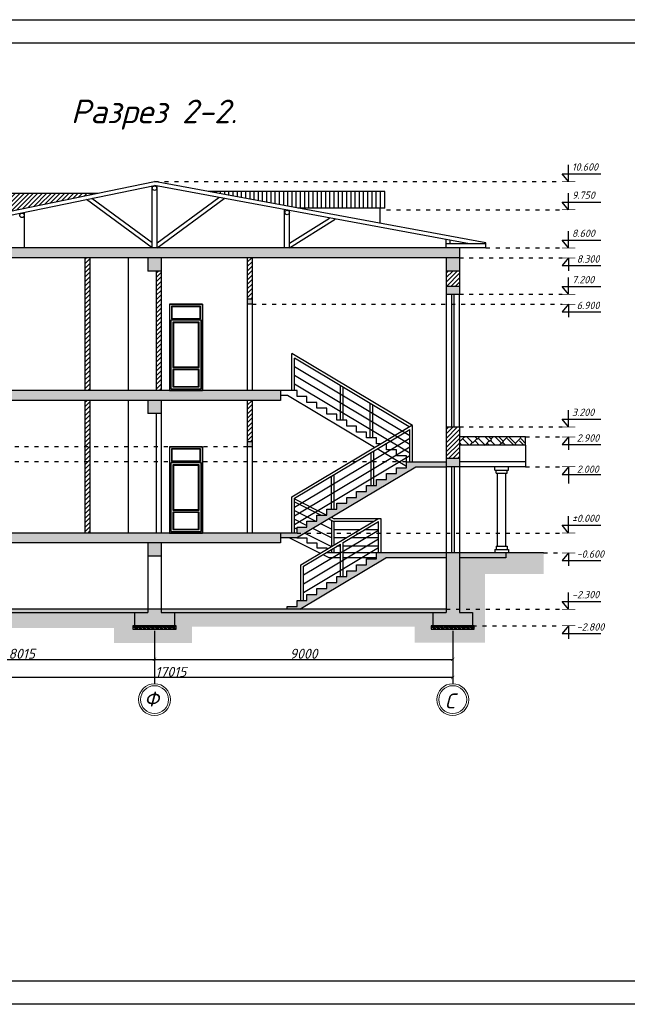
# Model space of a CAD drawing. Header units: millimetres. Extents: x 1112040 to 6903494, y -332921 to -150905.
# Tile 97 of 150: x 1775726 to 1794063, y -241938 to -212238. Entities that reach past the tile are written whole.
import ezdxf

# ---------------------------------------------------------------- set-up
doc = ezdxf.new("R2010")
doc.units = ezdxf.units.MM
doc.linetypes.add('ACAD_ISO03W100', pattern=[30, 12, -18])
doc.layers.add('os', color=253, linetype='Continuous')
doc.styles.get("Standard").update_dxf_attribs({"font": 'isocpeui.ttf'})
doc.styles.add('style1', font='isocpeui.ttf', dxfattribs={"height": 80})
doc.styles.add('Tahoma', font='tahoma.ttf')
doc.styles.add('ГОСТ 300', font='isocpeui.ttf', dxfattribs={"height": 250})
doc.dimstyles.get("Standard").update_dxf_attribs({"dimtxt": 300, "dimasz": 100, "dimexe": 50, "dimexo": 50, "dimgap": 20, "dimtad": 1, "dimdec": 0, "dimzin": 0, "dimdsep": 46, "dimtxsty": 'Standard', "dimblk": 'ARCHTICK', "dimcen": 20, "dimclrd": 1, "dimclre": 1, "dimclrt": 256, "dimadec": 0, "dimazin": 0, "dimtfac": 1, "dimtdec": 0, "dimtofl": 0, "dimtmove": 0, "dimatfit": 3, "dimldrblk": 'ARCHTICK', "dimfxl": 1, "dimtolj": 1, "dimtzin": 0, "dimarcsym": 0})

# ---------------------------------------------------------------- blocks, each defined once
blk = doc.blocks.new('_ArchTick')
at = {"color": 0, "linetype": 'ByBlock', "const_width": 0.15}
blk.add_lwpolyline([(-0.5, -0.5), (0.5, 0.5)], dxfattribs=at)
blk = doc.blocks.new('*D2086')
at = {"color": 1, "lineweight": -2, "transparency": 16777216}
for p, q in [((1779795, -231250), (1779795, -231583)), ((1771780, -231785), (1771780, -231483)), ((1771780, -231533), (1779795, -231533))]:
    blk.add_line(p, q, dxfattribs=at)
at = {"color": 1, "lineweight": -2, "transparency": 16777216, "xscale": 100, "yscale": 100, "zscale": 100, "rotation": 180}
blk.add_blockref('_ArchTick', (1771780, -231533), dxfattribs=at)
at = {"color": 1, "lineweight": -2, "transparency": 16777216, "xscale": 100, "yscale": 100, "zscale": 100}
blk.add_blockref('_ArchTick', (1779795, -231533), dxfattribs=at)
at = {"transparency": 16777216, "insert": (1775788, -231363), "char_height": 300, "attachment_point": 5}
blk.add_mtext('\\A1;8015', dxfattribs=at)
blk = doc.blocks.new('*D2087')
at = {"color": 1, "lineweight": -2, "transparency": 16777216}
for p, q in [((1779795, -231250), (1779795, -231583)), ((1788795, -231250), (1788795, -231583)), ((1779795, -231533), (1788795, -231533))]:
    blk.add_line(p, q, dxfattribs=at)
at = {"color": 1, "lineweight": -2, "transparency": 16777216, "xscale": 100, "yscale": 100, "zscale": 100, "rotation": 180}
blk.add_blockref('_ArchTick', (1779795, -231533), dxfattribs=at)
at = {"color": 1, "lineweight": -2, "transparency": 16777216, "xscale": 100, "yscale": 100, "zscale": 100}
blk.add_blockref('_ArchTick', (1788795, -231533), dxfattribs=at)
at = {"transparency": 16777216, "insert": (1784295, -231363), "char_height": 300, "attachment_point": 5}
blk.add_mtext('\\A1;9000', dxfattribs=at)
blk = doc.blocks.new('*D2088')
at = {"color": 1, "lineweight": -2, "transparency": 16777216}
for p, q in [((1771780, -231885), (1771780, -232131)), ((1788795, -232081), (1771780, -232081)), ((1788795, -232028), (1788795, -232131))]:
    blk.add_line(p, q, dxfattribs=at)
at = {"color": 1, "lineweight": -2, "transparency": 16777216, "xscale": 100, "yscale": 100, "zscale": 100, "rotation": 180}
blk.add_blockref('_ArchTick', (1771780, -232081), dxfattribs=at)
at = {"color": 1, "lineweight": -2, "transparency": 16777216, "xscale": 100, "yscale": 100, "zscale": 100}
blk.add_blockref('_ArchTick', (1788795, -232081), dxfattribs=at)
at = {"transparency": 16777216, "insert": (1780288, -231909), "char_height": 300, "attachment_point": 5}
blk.add_mtext('\\A1;17015', dxfattribs=at)
blk = doc.blocks.new('yhtnt')
at = {"ltscale": 100, "insert": (1805413, 98288), "char_height": 250, "width": 11326.72, "attachment_point": 1, "line_spacing_factor": 0.862598, "style": 'ГОСТ 300'}
blk.add_mtext("\\pi1966.0095;Toshkent viloyati, Qibray tumani, Ma'rifat MFY, \\P\\pi1357.77087;Qoramurt ko'chasida 50 o'rinli “Xospis” binosini qurish \\P\\pi2970.74435;(qo'shimcha ishlar va o'zgarishlar) ", dxfattribs=at)

msp = doc.modelspace()

# ---------------------------------------------------------------- hatches: boundary and pattern name
h = msp.add_hatch()
h.set_pattern_fill('ANSI31', color=1, scale=30, style=0)
h.set_pattern_definition([(45, (1713461.54, -185724.89), (-67.35192, 67.35192), [])])
h.paths.add_polyline_path([(1778089.3, -217471.3), (1772395.2, -217471.3), (1768395.2, -218971.3), (1770778, -218971.3)])
h = msp.add_hatch()
h.set_pattern_fill('ANSI31', color=1, scale=40, angle=45, style=0)
h.set_pattern_definition([(90, (1713461.54, -185724.89), (-127, 2e-14), [])])
h.paths.add_polyline_path([(1781416.8, -217421.3), (1784119.5, -217921.3), (1786745.2, -217921.3), (1786745.2, -217421.3)])
h = msp.add_hatch()
h.set_pattern_fill('AR-CONC', color=1, scale=2, style=0)
h.set_pattern_definition([(50, (1679670.83, -134295.87), (364.36934, -31.8782), [38.1, -419.1]), (355, (1679670.83, -134295.87), (-70.48565, 382.1133), [30.48, -335.28]), (100.451, (1679701.2, -134298.53), (293.885, 350.2334), [32.38, -356.18]), (46.1842, (1679670.83, -134194.27), (542.1581, -84.0847), [57.15, -628.65]), (96.6356, (1679716, -134201.3), (474.8085, 494.8511), [48.57, -534.27]), (351.184, (1679670.8, -134194.27), (474.8092, 494.8502), [45.72, -502.92]), (21, (1679721.63, -134219.67), (303.22976, -204.53104), [38.1, -419.1]), (326, (1679721.63, -134219.67), (123.6041, 368.3759), [30.48, -335.28]), (71.4514, (1679746.9, -134236.7), (426.833, 163.8457), [32.38, -356.18]), (37.5, (1679670.83, -134295.87), (6.17721, 169.11008), [0, -331.216, 0, -340.36, 0, -336.55]), (7.5, (1679670.83, -134295.87), (133.63933, 200.36115), [0, -194.056, 0, -323.596, 0, -128.27]), (327.5, (1679557.54, -134295.87), (271.18119, -11.45749), [0, -127, 0, -396.24, 0, -525.78]), (317.5, (1679506.74, -134295.87), (296.25836, 50.853), [0, -165.1, 0, -263.144, 0, -373.38])])
h.paths.add_polyline_path([(1771978, -228021.3), (1771578, -228021.3), (1771578, -230121.3), (1771178, -230121.3), (1771178, -230521.3), (1772378, -230521.3), (1772378, -230121.3), (1771978, -230121.3)])
h.paths.add_polyline_path([(1779595.2, -230121.3), (1779195.2, -230121.3), (1779195.2, -230521.3), (1780395.2, -230521.3), (1780395.2, -230121.3), (1779995.2, -230121.3), (1779995.2, -230021.3), (1779595.2, -230021.3)])
h.paths.add_polyline_path([(1789395.2, -230521.3), (1789395.2, -230121.3), (1788995.2, -230121.3), (1788995.2, -230021.3), (1788595.2, -230021.3), (1788595.2, -230121.3), (1788195.2, -230121.3), (1788195.2, -230521.3)])
h.paths.add_polyline_path([(1788595.2, -230021.3), (1788995.2, -230021.3), (1788995.2, -228321.3), (1788595.2, -228321.3)])
h.paths.add_polyline_path([(1786778, -228471.3), (1788595.2, -228471.3), (1788595.2, -228321.3), (1786495.2, -228321.3), (1786495.2, -228500.4), (1786195.2, -228500.4), (1786195.2, -228679.6), (1785895.2, -228679.6), (1785895.2, -228858.7), (1785595.2, -228858.7), (1785595.2, -229037.9), (1785295.2, -229037.9), (1785295.2, -229217), (1784995.2, -229217), (1784995.2, -229396.2), (1784695.2, -229396.2), (1784695.2, -229575.3), (1784395.2, -229575.3), (1784395.2, -229754.5), (1784095.2, -229754.5), (1784095.2, -229933.6), (1783795.2, -229933.6), (1783795.2, -230021.3), (1784182.5, -230021.3)])
h.paths.add_polyline_path([(1787395.2, -225571.5), (1787395.2, -225750.6), (1787095.2, -225750.6), (1787095.2, -225929.8), (1786795.2, -225929.8), (1786795.2, -226108.9), (1786495.2, -226108.9), (1786495.2, -226288.1), (1786195.2, -226288.1), (1786195.2, -226467.2), (1785895.2, -226467.2), (1785895.2, -226646.4), (1785595.2, -226646.4), (1785595.2, -226825.5), (1785295.2, -226825.5), (1785295.2, -227004.7), (1784995.2, -227004.7), (1784995.2, -227183.8), (1784695.2, -227183.8), (1784695.2, -227363), (1784395.2, -227363), (1784395.2, -227542.1), (1784095.2, -227542.1), (1784095.2, -227721.3), (1784329.3, -227721.3), (1787677.9, -225721.5), (1788595.2, -225721.5), (1788595.2, -225571.5)])
h.paths.add_polyline_path([(1783595.2, -227721.3), (1771578, -227721.3), (1771578, -228021.3), (1783595.2, -228021.3)])
h.paths.add_polyline_path([(1771578, -223721.3), (1783595.2, -223721.3), (1783595.2, -223421.3), (1771578, -223421.3)])
h.paths.add_polyline_path([(1771578, -219121.3), (1771578, -219421.3), (1788995.2, -219421.3), (1788995.2, -219121.3)])
h.paths.add_polyline_path([(1790395.2, -228321.3), (1788995.2, -228321.3), (1788995.2, -228471.3), (1790395.2, -228471.3)])
h.paths.add_polyline_path([(1784329.3, -227721.3), (1784095.2, -227721.3), (1783595.2, -227721.3), (1783595.2, -227871.3), (1784078.1, -227871.3)])
h.paths.add_polyline_path([(1779595.2, -230021.3), (1771978, -230021.3), (1771978, -230121.3), (1779595.2, -230121.3)])
h.paths.add_polyline_path([(1788595.2, -230021.3), (1779995.2, -230021.3), (1779995.2, -230121.3), (1788595.2, -230121.3)])
h = msp.add_hatch()
h.set_pattern_fill('ANSI31', color=1, scale=30, style=0)
h.set_pattern_definition([(45, (1679670.83, -134295.87), (-67.35192, 67.35192), [])])
h.paths.add_polyline_path([(1788995.2, -224521.5), (1788595.2, -224521.5), (1788595.2, -225471.3), (1788995.2, -225471.3)])
h.paths.add_polyline_path([(1788995.2, -219821.3), (1788595.2, -219821.3), (1788595.2, -220271.3), (1788995.2, -220271.3)])
h.paths.add_polyline_path([(1777845.2, -219421.3), (1777695.2, -219421.3), (1777695.2, -223421.3), (1777845.2, -223421.3)])
h.paths.add_polyline_path([(1779995.2, -219821.3), (1779845.2, -219821.3), (1779845.2, -223421.3), (1779995.2, -223421.3)])
h.paths.add_polyline_path([(1782745.2, -219421.3), (1782595.2, -219421.3), (1782595.2, -220671.3), (1782745.2, -220671.3)])
h.paths.add_polyline_path([(1782745.2, -223721.3), (1782595.2, -223721.3), (1782595.2, -224971.3), (1782745.2, -224971.3)])
h.paths.add_polyline_path([(1777845.2, -223721.3), (1777695.2, -223721.3), (1777695.2, -225121.3), (1777845.2, -225121.3)])
h.paths.add_polyline_path([(1777845.2, -225121.3), (1777695.2, -225121.3), (1777695.2, -225571.5), (1777845.2, -225571.5)])
h.paths.add_polyline_path([(1777845.2, -225571.5), (1777695.2, -225571.5), (1777695.2, -227721.3), (1777845.2, -227721.3)])
h.paths.add_polyline_path([(1771978, -225571.5), (1771578, -225571.5), (1771578, -227721.3), (1771978, -227721.3)])
h.paths.add_polyline_path([(1771978, -225121.3), (1771578, -225121.3), (1771578, -225571.5), (1771978, -225571.5)])
h.paths.add_polyline_path([(1771978, -224121.3), (1771578, -224121.3), (1771578, -225121.3), (1771978, -225121.3)])
h.paths.add_polyline_path([(1771978, -219821.3), (1771578, -219821.3), (1771578, -223421.3), (1771978, -223421.3)])
h = msp.add_hatch(color=256)
h.paths.add_polyline_path([(1788995.2, -219421.3), (1788595.2, -219421.3), (1788595.2, -219821.3), (1788995.2, -219821.3)])
h.paths.add_polyline_path([(1788995.2, -220271.3), (1788595.2, -220271.3), (1788595.2, -220521.3), (1788995.2, -220521.3)])
h.paths.add_polyline_path([(1782745.2, -220671.3), (1782595.2, -220671.3), (1782595.2, -220821.3), (1782745.2, -220821.3)])
h.paths.add_polyline_path([(1779995.2, -219421.3), (1779595.2, -219421.3), (1779595.2, -219821.3), (1779995.2, -219821.3)])
h.paths.add_polyline_path([(1771978, -219421.3), (1771578, -219421.3), (1771578, -219821.3), (1771978, -219821.3)])
h.paths.add_polyline_path([(1771978, -223721.3), (1771578, -223721.3), (1771578, -224121.3), (1771978, -224121.3)])
h.paths.add_polyline_path([(1779995.2, -223721.3), (1779595.2, -223721.3), (1779595.2, -224121.3), (1779995.2, -224121.3)])
h.paths.add_polyline_path([(1782745.2, -224971.3), (1782595.2, -224971.3), (1782595.2, -225121.3), (1782745.2, -225121.3)])
h.paths.add_polyline_path([(1788995.2, -225471.3), (1788595.2, -225471.3), (1788595.2, -225721.3), (1788995.2, -225721.3)])
h.paths.add_polyline_path([(1779995.2, -228021.3), (1779595.2, -228021.3), (1779595.2, -228421.3), (1779995.2, -228421.3)])
h = msp.add_hatch()
h.set_pattern_fill('AR-RSHKE', color=1, angle=45, style=0)
h.set_pattern_definition([(45, (1679670.83, -134295.87), (242.4669, 673.5192), [152.4, -127, 177.8, -76.2, 228.6, -101.6]), (45, (1679769.6, -134179.13), (242.4669, 673.5192), [127, -482.6, 101.6, -152.4]), (45, (1680007.6, -133986.05), (242.4669, 673.5192), [76.2, -787.4]), (135, (1679670.83, -134295.87), (-368.1905, 62.8618), [292.1, -927.1]), (135, (1679778.59, -134188.1), (-368.1905, 62.8618), [285.75, -933.45]), (135, (1679868.4, -134098.3), (-368.1905, 62.8618), [266.7, -952.5]), (135, (1680007.59, -133986.05), (-368.1905, 62.8618), [292.1, -927.1]), (135, (1680061.47, -133932.17), (-368.1905, 62.8618), [292.1, -927.1]), (135, (1680209.64, -133757.05), (-368.1905, 62.8618), [279.4, -939.8])])
h.paths.add_polyline_path([(1790995.2, -224821.3), (1788995.2, -224821.3), (1788995.2, -225071.3), (1790995.2, -225071.3)])
h = msp.add_hatch()
h.set_pattern_fill('EARTH', color=1, scale=40, angle=45, style=0)
h.set_pattern_definition([(45, (1713461.54, -185724.9), (3e-14, 359.21024), [254, -254]), (45, (1713394.2, -185657.54), (3e-14, 359.21024), [254, -254]), (45, (1713326.84, -185590.2), (3e-14, 359.21024), [254, -254]), (135, (1713326.84, -185545.29), (-359.21024, 3e-14), [254, -254]), (135, (1713394.2, -185477.94), (-359.21024, 3e-14), [254, -254]), (135, (1713461.54, -185410.58), (-359.21024, 3e-14), [254, -254])])
h.paths.add_polyline_path([(1791537.8, -228321.3), (1790395.2, -228321.3), (1790395.2, -228471.3), (1788995.2, -228471.3), (1788995.2, -230021.3), (1789769.8, -230021.3), (1789769.8, -228958.9), (1791537.8, -228958.9)])
h.paths.add_polyline_path([(1789769.8, -230021.3), (1788995.2, -230021.3), (1788995.2, -230121.3), (1789395.2, -230121.3), (1789395.2, -230521.3), (1789445.2, -230521.3), (1789769.8, -230521.3)], flags=17)
h.paths.add_polyline_path([(1789769.8, -230521.3), (1789445.2, -230521.3), (1789445.2, -230621.3), (1788145.2, -230621.3), (1788145.2, -230521.3), (1788195.2, -230521.3), (1788195.2, -230121.3), (1780395.2, -230121.3), (1780395.2, -230521.3), (1780445.2, -230521.3), (1780445.2, -230621.3), (1779145.2, -230621.3), (1779145.2, -230521.3), (1779195.2, -230521.3), (1779195.2, -230121.3), (1772378, -230121.3), (1772378, -230521.3), (1772428, -230521.3), (1772428, -230621.3), (1771128, -230621.3), (1771128, -230521.3), (1771178, -230521.3), (1771178, -230121.3), (1771578, -230121.3), (1771578, -228321.3), (1768344.4, -228321.3), (1768344.4, -228790.9), (1770673.7, -228790.9), (1770673.7, -230988.5), (1773036.7, -230988.5), (1773036.7, -230591), (1778573, -230591), (1778573, -231041.2), (1780925, -231041.2), (1780925, -230548.8), (1787643.1, -230548.8), (1787643.1, -231027.2), (1789769.8, -231027.2)])
h = msp.add_hatch()
h.set_pattern_fill('GRAVEL', color=1, scale=5, style=0)
h.set_pattern_definition([(228.0128, (1704552.982, -185597.892), (-1016.0008633, -1143.0014045), [17.08605, -1691.525]), (184.9697, (1704541.5516, -185610.5924), (1524.0024653, 126.99910377), [29.32025, -2902.7]), (132.5104, (1704512.3416, -185613.1324), (1269.9990759, -1397.0013646), [20.6741, -2046.735]), (267.2737, (1704462.8116, -185644.8824), (126.99944854, 2539.99918267), [26.70025, -2643.32]), (292.8337, (1704461.5416, -185671.5524), (-635.00180278, 1524.0008665), [26.1817, -2591.99]), (357.2737, (1704471.7016, -185695.6824), (-2539.99918267, 126.99944854), [26.70025, -2643.32]), (37.6942, (1704498.3716, -185696.9524), (-1651.00104306, -1269.99886785), [35.3097, -3495.655]), (72.2553, (1704526.3116, -185675.3624), (889.00177827, 2794.0008103), [33.336, -3300.265]), (121.4296, (1704536.4716, -185643.6124), (-1016.00026176, 1650.998058), [26.79065, -2652.275]), (175.2364, (1704522.502, -185620.752), (1396.9989027, -126.9988081), [30.58565, -1498.695]), (222.3974, (1704492.0216, -185618.2124), (-1524.00004586, -1396.99818253), [39.5539, -3915.84]), (138.8141, (1704588.542, -185646.152), (-888.9994337, 761.9988279), [13.50025, -1336.53]), (171.4692, (1704578.3816, -185637.2624), (1650.9974798, -254.00064), [25.6841, -2542.73]), (225, (1704552.98, -185633.45), (-2e-14, -126.99991), [17.96045, -161.6445]), (203.1986, (1704544.092, -185618.212), (635.0021413, 254.0011137), [9.67205, -957.53]), (291.8014, (1704535.202, -185622.022), (-127.000089, 381.0002454), [13.6783, -670.24]), (30.9638, (1704540.282, -185634.722), (380.999598, 254.000198), [22.216, -718.315]), (161.5651, (1704559.33, -185623.292), (254.000116, -126.999811), [16.06435, -385.545]), (16.3895, (1704461.5416, -185622.0224), (1270.0007007, 380.9992075), [22.5044, -2227.94]), (70.3462, (1704483.1316, -185615.672), (-507.9985844, -1396.9980244), [18.87995, -1869.11]), (293.1986, (1704559.332, -185597.892), (-254.0011137, 635.0021413), [19.344, -947.86]), (343.6105, (1704566.9516, -185615.6724), (-1270.0007007, 380.9992075), [22.5044, -2227.94]), (339.444, (1704461.542, -185700.762), (-635.0007882, 253.9996918), [21.70175, -1063.385]), (294.7751, (1704481.8616, -185708.382), (-634.9985202, 1396.9993513), [18.1836, -1800.18]), (66.8014, (1704560.602, -185724.892), (254.0011137, 635.0021413), [19.344, -947.86]), (17.354, (1704568.2216, -185707.1124), (-1651.0000891, -507.9992338), [21.28915, -2107.62]), (69.444, (1704498.372, -185724.892), (-253.9996918, -635.0007882), [10.8509, -1074.24]), (101.3099, (1704552.982, -185724.892), (-126.999373, 507.998373), [6.47575, -641.1]), (165.9638, (1704551.712, -185718.542), (381.000268, -126.99978), [26.1817, -497.4525]), (186.009, (1704526.3116, -185712.1924), (1269.9981272, 126.99970343), [24.26335, -2402.07]), (303.6901, (1704540.28, -185646.152), (-127.000044, 253.999755), [18.3162, -439.589]), (353.1572, (1704550.4416, -185661.3924), (2159.00089283, -254.00113758), [31.97785, -3165.8]), (60.9454, (1704582.192, -185665.202), (-507.9988183, -888.9978805), [13.0754, -1294.47]), (90, (1704588.54, -185653.77), (-127, 127), [7.62, -119.38]), (120.2564, (1704523.772, -185708.382), (507.9989233, -888.9995516), [17.64335, -1746.695]), (48.0128, (1704514.882, -185693.142), (1016.0008633, 1143.0014045), [34.17215, -1674.44]), (0, (1704537.74, -185667.74), (127, 127), [33.02, -93.98]), (325.3048, (1704570.7616, -185667.7424), (-1269.99779955, 889.0000845), [20.0805, -1987.965]), (254.0546, (1704587.272, -185679.172), (-127.000324, -508.00121), [18.49145, -906.085]), (207.646, (1704582.1916, -185696.9524), (-2412.99915245, -1270.00079874), [30.10725, -2980.625]), (175.4261, (1704555.5216, -185710.9224), (-1651.00038024, 126.99938556), [31.85145, -3153.29]), (175.4261, (1704555.5216, -185710.9224), (-1651.00038024, 126.99938556), [31.85145, -3153.29])])
h.paths.add_polyline_path([(1779145.2, -230621.3), (1780445.2, -230621.3), (1780445.2, -230521.3), (1779145.2, -230521.3)])
h = msp.add_hatch()
h.set_pattern_fill('GRAVEL', color=1, scale=5, style=0)
h.set_pattern_definition([(228.0128, (1713552.982, -185597.892), (-1016.0008633, -1143.0014045), [17.08605, -1691.525]), (184.9697, (1713541.5516, -185610.5924), (1524.0024653, 126.99910377), [29.32025, -2902.7]), (132.5104, (1713512.3416, -185613.1324), (1269.9990759, -1397.0013646), [20.6741, -2046.735]), (267.2737, (1713462.8116, -185644.8824), (126.99944854, 2539.99918267), [26.70025, -2643.32]), (292.8337, (1713461.5416, -185671.5524), (-635.00180278, 1524.0008665), [26.1817, -2591.99]), (357.2737, (1713471.7016, -185695.6824), (-2539.99918267, 126.99944854), [26.70025, -2643.32]), (37.6942, (1713498.3716, -185696.9524), (-1651.00104306, -1269.99886785), [35.3097, -3495.655]), (72.2553, (1713526.3116, -185675.3624), (889.00177827, 2794.0008103), [33.336, -3300.265]), (121.4296, (1713536.4716, -185643.6124), (-1016.00026176, 1650.998058), [26.79065, -2652.275]), (175.2364, (1713522.502, -185620.752), (1396.9989027, -126.9988081), [30.58565, -1498.695]), (222.3974, (1713492.0216, -185618.2124), (-1524.00004586, -1396.99818253), [39.5539, -3915.84]), (138.8141, (1713588.542, -185646.152), (-888.9994337, 761.9988279), [13.50025, -1336.53]), (171.4692, (1713578.3816, -185637.2624), (1650.9974798, -254.00064), [25.6841, -2542.73]), (225, (1713552.98, -185633.45), (-2e-14, -126.99991), [17.96045, -161.6445]), (203.1986, (1713544.092, -185618.212), (635.0021413, 254.0011137), [9.67205, -957.53]), (291.8014, (1713535.202, -185622.022), (-127.000089, 381.0002454), [13.6783, -670.24]), (30.9638, (1713540.282, -185634.722), (380.999598, 254.000198), [22.216, -718.315]), (161.5651, (1713559.33, -185623.292), (254.000116, -126.999811), [16.06435, -385.545]), (16.3895, (1713461.5416, -185622.0224), (1270.0007007, 380.9992075), [22.5044, -2227.94]), (70.3462, (1713483.1316, -185615.672), (-507.9985844, -1396.9980244), [18.87995, -1869.11]), (293.1986, (1713559.332, -185597.892), (-254.0011137, 635.0021413), [19.344, -947.86]), (343.6105, (1713566.9516, -185615.6724), (-1270.0007007, 380.9992075), [22.5044, -2227.94]), (339.444, (1713461.542, -185700.762), (-635.0007882, 253.9996918), [21.70175, -1063.385]), (294.7751, (1713481.8616, -185708.382), (-634.9985202, 1396.9993513), [18.1836, -1800.18]), (66.8014, (1713560.602, -185724.892), (254.0011137, 635.0021413), [19.344, -947.86]), (17.354, (1713568.2216, -185707.1124), (-1651.0000891, -507.9992338), [21.28915, -2107.62]), (69.444, (1713498.372, -185724.892), (-253.9996918, -635.0007882), [10.8509, -1074.24]), (101.3099, (1713552.982, -185724.892), (-126.999373, 507.998373), [6.47575, -641.1]), (165.9638, (1713551.712, -185718.542), (381.000268, -126.99978), [26.1817, -497.4525]), (186.009, (1713526.3116, -185712.1924), (1269.9981272, 126.99970343), [24.26335, -2402.07]), (303.6901, (1713540.28, -185646.152), (-127.000044, 253.999755), [18.3162, -439.589]), (353.1572, (1713550.4416, -185661.3924), (2159.00089283, -254.00113758), [31.97785, -3165.8]), (60.9454, (1713582.192, -185665.202), (-507.9988183, -888.9978805), [13.0754, -1294.47]), (90, (1713588.54, -185653.77), (-127, 127), [7.62, -119.38]), (120.2564, (1713523.772, -185708.382), (507.9989233, -888.9995516), [17.64335, -1746.695]), (48.0128, (1713514.882, -185693.142), (1016.0008633, 1143.0014045), [34.17215, -1674.44]), (0, (1713537.74, -185667.74), (127, 127), [33.02, -93.98]), (325.3048, (1713570.7616, -185667.7424), (-1269.99779955, 889.0000845), [20.0805, -1987.965]), (254.0546, (1713587.272, -185679.172), (-127.000324, -508.00121), [18.49145, -906.085]), (207.646, (1713582.1916, -185696.9524), (-2412.99915245, -1270.00079874), [30.10725, -2980.625]), (175.4261, (1713555.5216, -185710.9224), (-1651.00038024, 126.99938556), [31.85145, -3153.29]), (175.4261, (1713555.5216, -185710.9224), (-1651.00038024, 126.99938556), [31.85145, -3153.29])])
h.paths.add_polyline_path([(1788145.2, -230621.3), (1789445.2, -230621.3), (1789445.2, -230521.3), (1788145.2, -230521.3)])

# ---------------------------------------------------------------- linework, layer by layer
for p, q in [((1792292.8, -217121.3), (1792292.8, -216616.8)), ((1792092.6, -216888.2), (1793262.5, -216888.2)), ((1792292.8, -217121.3), (1792092.6, -216888.2)), ((1771228.9, -219001.3), (1779796.4, -217243.6)), ((1779720.2, -219121.3), (1779720.2, -217259.2)), ((1789297.7, -219001.3), (1779796.4, -217243.6)), ((1779870.2, -219121.3), (1779870.2, -217257.2)), ((1772395.2, -217471.3), (1778089.3, -217471.3)), ((1779720.2, -219121.3), (1777741.1, -217665.3)), ((1779720.2, -218972.3), (1777899.4, -217632.8)), ((1779870.2, -218972.3), (1781733, -217601.9)), ((1779870.2, -219121.3), (1781894.9, -217631.8)), ((1786745.2, -217421.3), (1781416.8, -217421.3)), ((1786745.2, -217921.3), (1786745.2, -217421.3)), ((1792292.8, -217971.3), (1792292.8, -217466.8)), ((1783720.2, -219121.3), (1783720.2, -217969.5)), ((1783870.2, -219121.3), (1783870.2, -217997.2)), ((1786745.2, -217921.3), (1784119.5, -217921.3)), ((1786595.2, -217921.3), (1786595.2, -218379.3)), ((1792092.6, -217738.2), (1793262.5, -217738.2)), ((1792292.8, -217971.3), (1792092.6, -217738.2)), ((1775872.6, -219121.3), (1775872.6, -218048.6)), ((1783867.8, -218979.5), (1785073.7, -218219.9)), ((1783867.8, -219121.3), (1785247.8, -218252.1)), ((1788595.2, -219121.3), (1788595.2, -218871.4)), ((1792092.6, -218888.2), (1793262.5, -218888.2)), ((1792292.8, -219121.3), (1792092.6, -218888.2)), ((1792292.8, -219121.3), (1792292.8, -218616.8)), ((1789795.2, -219001.3), (1788595.2, -219001.3)), ((1788715.2, -219001.3), (1788715.2, -218893.6)), ((1778995.2, -219421.3), (1778995.2, -223421.3)), ((1792292.8, -219421.3), (1792092.6, -219654.4)), ((1792292.8, -219421.3), (1792292.8, -219811)), ((1792092.6, -219654.4), (1793262.5, -219654.4)), ((1792292.8, -220521.3), (1792292.8, -220016.8)), ((1792092.6, -220288.2), (1793262.5, -220288.2)), ((1792292.8, -220521.3), (1792092.6, -220288.2)), ((1780245.2, -220821.3), (1780245.2, -223421.3)), ((1780245.2, -220821.3), (1781245.2, -220821.3)), ((1781245.2, -220821.3), (1781245.2, -223421.3)), ((1782595.2, -220821.3), (1782595.2, -223421.3)), ((1782745.2, -220821.3), (1782745.2, -223421.3)), ((1792292.8, -220821.3), (1792092.6, -221054.4)), ((1792292.8, -220821.3), (1792292.8, -221211)), ((1792092.6, -221054.4), (1793262.5, -221054.4)), ((1784095.2, -223421.3), (1783595.2, -223421.3)), ((1783811.5, -223571.3), (1783595.2, -223571.3)), ((1786434.2, -225137.4), (1783811.5, -223571.3)), ((1778995.2, -223721.3), (1778995.2, -227721.3)), ((1792292.8, -224521.5), (1792292.8, -224017)), ((1792092.6, -224288.4), (1793262.5, -224288.4)), ((1792292.8, -224521.5), (1792092.6, -224288.4)), ((1792292.8, -224821.3), (1792092.6, -225054.4)), ((1792292.8, -224821.3), (1792292.8, -225211)), ((1780245.2, -225121.3), (1780245.2, -227721.3)), ((1780245.2, -225121.3), (1781245.2, -225121.3)), ((1781245.2, -225121.3), (1781245.2, -227721.3)), ((1782595.2, -225121.3), (1782595.2, -227721.3)), ((1782745.2, -225121.3), (1782745.2, -227721.3)), ((1790995.2, -225071.3), (1790995.2, -225721.3)), ((1792092.6, -225054.4), (1793262.5, -225054.4)), ((1787395.2, -225711.2), (1786512.2, -225184)), ((1790995.2, -225571.3), (1788995.2, -225571.3)), ((1788595.2, -225721.3), (1788595.2, -228321.3)), ((1788995.2, -225721.3), (1788995.2, -228321.3)), ((1790995.2, -225721.3), (1788995.2, -225721.3)), ((1790065.2, -225821.3), (1790065.2, -225721.3)), ((1790065.2, -225821.3), (1790475.2, -225821.3)), ((1790105.2, -225921.3), (1790105.2, -225821.3)), ((1790105.2, -225921.3), (1790435.2, -225921.3)), ((1790145.2, -228121.3), (1790145.2, -225921.3)), ((1790395.2, -228121.3), (1790395.2, -225921.3)), ((1790435.2, -225921.3), (1790435.2, -225821.3)), ((1790475.2, -225821.3), (1790475.2, -225721.3)), ((1792292.8, -225721.3), (1792092.6, -225954.4)), ((1792092.6, -225954.4), (1793262.5, -225954.4)), ((1792292.8, -225721.3), (1792292.8, -226225.8)), ((1792092.6, -227488.2), (1793262.5, -227488.2)), ((1792292.8, -227721.3), (1792092.6, -227488.2)), ((1792292.8, -227721.3), (1792292.8, -227216.8)), ((1783871.6, -227871.3), (1784791, -228331)), ((1784876, -228373.5), (1785071.6, -228471.3)), ((1785408.4, -228321.3), (1784995.2, -228321.3)), ((1786495.2, -228321.3), (1785488.4, -228321.3)), ((1790065.2, -228221.3), (1790475.2, -228221.3)), ((1790065.2, -228221.3), (1790065.2, -228321.3)), ((1790105.2, -228121.3), (1790435.2, -228121.3)), ((1790105.2, -228121.3), (1790105.2, -228221.3)), ((1790435.2, -228121.3), (1790435.2, -228221.3)), ((1790475.2, -228221.3), (1790475.2, -228321.3)), ((1792292.8, -228321.3), (1792092.6, -228554.4)), ((1792292.8, -228321.3), (1792292.8, -228711)), ((1779595.2, -228421.3), (1779595.2, -230021.3)), ((1779995.2, -228421.3), (1779995.2, -230021.3)), ((1785408.4, -228471.3), (1785071.6, -228471.3)), ((1786495.2, -228471.3), (1785488.4, -228471.3)), ((1792092.6, -228554.4), (1793262.5, -228554.4)), ((1792292.8, -230021.3), (1792292.8, -229516.8)), ((1792092.6, -229788.2), (1793262.5, -229788.2)), ((1792292.8, -230021.3), (1792092.6, -229788.2)), ((1792292.8, -230521.3), (1792092.6, -230754.4)), ((1792092.6, -230754.4), (1793262.5, -230754.4)), ((1792292.8, -230521.3), (1792292.8, -230911))]:
    msp.add_line(p, q)
at = {"lineweight": 30}
for p, q in [((1770778, -218971.3), (1779795.2, -217121.3)), ((1789795.2, -218971.3), (1779795.2, -217121.3)), ((1789795.2, -219121.3), (1770778, -219121.3)), ((1788995.2, -219121.3), (1788995.2, -220521.3)), ((1789795.2, -219121.3), (1789795.2, -218971.3)), ((1788995.2, -219421.3), (1771578, -219421.3)), ((1777695.2, -219421.3), (1777695.2, -223421.3)), ((1777845.2, -219421.3), (1777845.2, -223421.3)), ((1779595.2, -219421.3), (1779595.2, -219821.3)), ((1779995.2, -219421.3), (1779995.2, -223421.3)), ((1782595.2, -219421.3), (1782595.2, -220821.3)), ((1782745.2, -219421.3), (1782745.2, -220821.3)), ((1788595.2, -219421.3), (1788595.2, -220521.3)), ((1779995.2, -219821.3), (1779595.2, -219821.3)), ((1779845.2, -219821.3), (1779845.2, -223421.3)), ((1788995.2, -219821.3), (1788595.2, -219821.3)), ((1782745.2, -220671.3), (1782595.2, -220671.3)), ((1782745.2, -220821.3), (1782595.2, -220821.3)), ((1783595.2, -223421.3), (1771578, -223421.3)), ((1783595.2, -223421.3), (1783595.2, -223721.3)), ((1783595.2, -223721.3), (1771578, -223721.3)), ((1777695.2, -223721.3), (1777695.2, -227721.3)), ((1777845.2, -223721.3), (1777845.2, -227721.3)), ((1779595.2, -223721.3), (1779595.2, -224121.3)), ((1779995.2, -223721.3), (1779995.2, -227721.3)), ((1782595.2, -223721.3), (1782595.2, -225121.3)), ((1782745.2, -223721.3), (1782745.2, -225121.3)), ((1779995.2, -224121.3), (1779595.2, -224121.3)), ((1779845.2, -224121.3), (1779845.2, -227721.3)), ((1788595.2, -224521.5), (1788595.2, -225721.3)), ((1788995.2, -224521.5), (1788995.2, -225721.3)), ((1790995.2, -224821.3), (1788995.2, -224821.3)), ((1790995.2, -225071.3), (1790995.2, -224821.3)), ((1782745.2, -224971.3), (1782595.2, -224971.3)), ((1782745.2, -225121.3), (1782595.2, -225121.3)), ((1790995.2, -225071.3), (1788995.2, -225071.3)), ((1788995.2, -225471.3), (1788595.2, -225471.3)), ((1784078.1, -227871.3), (1787677.9, -225721.5)), ((1787677.9, -225721.5), (1788595.2, -225721.5)), ((1788995.2, -225721.3), (1788595.2, -225721.3)), ((1784095.2, -227721.3), (1771578, -227721.3)), ((1783595.2, -227721.3), (1783595.2, -228021.3)), ((1783595.2, -228021.3), (1771578, -228021.3)), ((1779595.2, -228021.3), (1779595.2, -228421.3)), ((1779995.2, -228021.3), (1779995.2, -228421.3)), ((1784078.1, -227871.3), (1783595.2, -227871.3)), ((1784095.2, -227861.1), (1784095.2, -227871.3)), ((1791537.8, -228321.3), (1786495.2, -228321.3)), ((1788595.2, -228321.3), (1788595.2, -230121.3)), ((1788995.2, -228321.3), (1788995.2, -230121.3)), ((1790395.2, -228321.3), (1790395.2, -228471.3)), ((1779995.2, -228421.3), (1779595.2, -228421.3)), ((1784182.5, -230021.3), (1786778, -228471.3)), ((1788595.2, -228471.3), (1786778, -228471.3)), ((1790395.2, -228471.3), (1788995.2, -228471.3)), ((1788595.2, -230021.3), (1771978, -230021.3)), ((1771978, -230121.3), (1779595.2, -230121.3)), ((1779195.2, -230121.3), (1779195.2, -230521.3)), ((1779595.2, -230021.3), (1779595.2, -230121.3)), ((1779995.2, -230021.3), (1779995.2, -230121.3)), ((1779995.2, -230121.3), (1788595.2, -230121.3)), ((1780395.2, -230121.3), (1780395.2, -230521.3)), ((1788195.2, -230121.3), (1788195.2, -230521.3)), ((1788995.2, -230121.3), (1789395.2, -230121.3)), ((1789395.2, -230121.3), (1789395.2, -230521.3)), ((1779195.2, -230521.3), (1780395.2, -230521.3)), ((1788195.2, -230521.3), (1789395.2, -230521.3))]:
    msp.add_line(p, q, dxfattribs=at)
at = {"color": 6, "linetype": 'ACAD_ISO03W100', "ltscale": 10}
for p, q in [((1779795.2, -217121.3), (1792092.8, -217121.3)), ((1786795.2, -217971.3), (1792092.8, -217971.3)), ((1789795.2, -219121.3), (1792092.8, -219121.3)), ((1788995.2, -219421.3), (1792092.8, -219421.3)), ((1788995.2, -220521.3), (1792092.8, -220521.3)), ((1782745.2, -220821.3), (1792092.8, -220821.3)), ((1788995.2, -224521.5), (1792092.8, -224521.5)), ((1790995.2, -224821.3), (1792092.8, -224821.3)), ((1782595.2, -225121.3), (1767431.6, -225121.3)), ((1787395.2, -225571.5), (1767431.6, -225571.5)), ((1790995.2, -225721.3), (1792092.8, -225721.3)), ((1784095.2, -227721.3), (1792092.8, -227721.3)), ((1791537.8, -228321.3), (1792092.8, -228321.3)), ((1788595.2, -230021.3), (1792092.8, -230021.3)), ((1789395.2, -230521.3), (1792092.8, -230521.3))]:
    msp.add_line(p, q, dxfattribs=at)
at = {"color": 1}
for p, q in [((1788595.2, -220521.3), (1788595.2, -224521.5)), ((1788755.2, -220521.3), (1788755.2, -224521.5)), ((1788835.2, -224521.5), (1788835.2, -220521.3)), ((1788995.2, -224521.5), (1788995.2, -220521.3)), ((1787577.2, -224480), (1783935.2, -222305)), ((1783935.2, -223421.3), (1783935.2, -222305)), ((1787478.1, -224514), (1784015.2, -222445.9)), ((1784015.2, -223421.3), (1784015.2, -222445.9)), ((1787497.2, -224788.2), (1784015.2, -222708.7)), ((1787497.2, -225051), (1784015.2, -222971.5)), ((1787497.2, -225313.8), (1784015.2, -223234.3)), ((1785403.3, -224317.4), (1785403.3, -223274.9)), ((1785483.3, -224317.4), (1785483.3, -223322.7)), ((1786303.3, -224854.9), (1786303.3, -223812.4)), ((1786383.3, -224854.9), (1786383.3, -223860.2)), ((1783935.2, -226629.8), (1787556.1, -224467.4)), ((1787577.2, -225571.5), (1787577.2, -224480)), ((1784015.2, -226675.2), (1787497.2, -224595.7)), ((1787497.2, -225571.5), (1787497.2, -224595.7)), ((1784015.2, -226938), (1787497.2, -224858.5)), ((1784015.2, -227200.8), (1787497.2, -225121.3)), ((1784015.2, -227463.6), (1787497.2, -225384.1)), ((1786335.2, -226288.1), (1786335.2, -225289.7)), ((1786415.2, -226288.1), (1786415.2, -225241.9)), ((1785135.2, -227004.7), (1785135.2, -226006.3)), ((1785215.2, -227004.7), (1785215.2, -225958.5)), ((1788755.2, -225721.3), (1788755.2, -228321.3)), ((1788835.2, -225721.3), (1788835.2, -228321.3)), ((1783935.2, -227721.3), (1783935.2, -226629.8)), ((1784015.2, -227721.3), (1784015.2, -226675.2)), ((1784015.2, -226688.5), (1784995.2, -227178.5)), ((1784015.2, -226778), (1784826.9, -227183.8)), ((1784015.2, -227040.8), (1784659.7, -227363)), ((1784015.2, -227303.6), (1784395.2, -227493.6)), ((1784208.4, -228679), (1786532, -227291.3)), ((1784806.4, -227436.4), (1785140.8, -227603.6)), ((1785045.9, -227293.3), (1785201.9, -227371.3)), ((1785127.4, -227244.7), (1785220.8, -227291.3)), ((1785140.8, -228122.2), (1785140.8, -227340.8)), ((1786398.1, -227371.3), (1785201.9, -227371.3)), ((1786634.1, -227291.3), (1785220.8, -227291.3)), ((1785220.8, -228074.4), (1785220.8, -227371.3)), ((1785488.4, -228007.8), (1786554.1, -227371.3)), ((1786554.1, -228321.3), (1786554.1, -227371.3)), ((1786634.1, -228321.3), (1786634.1, -227291.3)), ((1784015.2, -227566.4), (1784095.2, -227606.4)), ((1784288.4, -228987.2), (1786554.1, -227634.1)), ((1784327.4, -227722.5), (1785134.4, -228126)), ((1784566.9, -227579.4), (1785140.8, -227866.4)), ((1785979.4, -227621.3), (1785220.8, -227621.3)), ((1786554.1, -227621.3), (1786135.5, -227621.3)), ((1784288.4, -229250), (1786554.1, -227896.9)), ((1784288.4, -228724.4), (1785408.4, -228055.5)), ((1785560.8, -227871.3), (1785220.8, -227871.3)), ((1785408.4, -229037.9), (1785408.4, -228055.5)), ((1785488.4, -229037.9), (1785488.4, -228007.8)), ((1786554.1, -227871.3), (1785716.8, -227871.3)), ((1784288.4, -229512.8), (1786554.1, -228159.7)), ((1785140.8, -228321.3), (1785140.8, -228215.4)), ((1785220.8, -228321.3), (1785220.8, -228167.6)), ((1785408.4, -228121.3), (1785298.2, -228121.3)), ((1786554.1, -228121.3), (1785488.4, -228121.3)), ((1784208.4, -229754.5), (1784208.4, -228679)), ((1784288.4, -229754.5), (1784288.4, -228724.4))]:
    msp.add_line(p, q, dxfattribs=at)
for points in [[(1757908.3, -241937.9), (1757908.3, -212237.9), (1819908.3, -212237.9), (1819908.3, -241937.9), (1757908.3, -241937.9)], [(1784395.2, -223780), (1784395.2, -223600.8), (1784095.2, -223600.8), (1784095.2, -223421.3)], [(1784995.2, -224138.3), (1784995.2, -223959.1), (1784695.2, -223959.1), (1784695.2, -223780), (1784395.2, -223780)], [(1785595.2, -224496.6), (1785595.2, -224317.4), (1785295.2, -224317.4), (1785295.2, -224138.3), (1784995.2, -224138.3)], [(1786195.2, -224854.9), (1786195.2, -224675.7), (1785895.2, -224675.7), (1785895.2, -224496.6), (1785595.2, -224496.6)], [(1786607.3, -225034), (1786495.2, -225034), (1786495.2, -224854.9), (1786195.2, -224854.9)], [(1786795.2, -225213.2), (1786795.2, -225034), (1786763.3, -225034)], [(1787395.2, -225571.5), (1787395.2, -225392.3), (1787095.2, -225392.3), (1787095.2, -225213.2), (1786795.2, -225213.2)], [(1784095.2, -227871.3), (1784395.2, -227871.3), (1784395.2, -228021.3), (1784695.2, -228021.3), (1784695.2, -228171.3), (1784995.2, -228171.3), (1784995.2, -228209.1)], [(1784995.2, -228302.3), (1784995.2, -228321.3)]]:
    msp.add_lwpolyline(points)
for points in [[(1759908.3, -241237.9), (1759908.3, -212937.9), (1819208.3, -212937.9), (1819208.3, -241237.9)], [(1781245.2, -220821.3), (1780245.2, -220821.3), (1780245.2, -223421.3), (1781245.2, -223421.3)], [(1781185.2, -220881.3), (1780305.2, -220881.3), (1780305.2, -221261.3), (1781185.2, -221261.3)], [(1781170.2, -220896.3), (1780320.2, -220896.3), (1780320.2, -221246.3), (1781170.2, -221246.3)], [(1781200.2, -221306.3), (1780290.2, -221306.3), (1780290.2, -223376.3), (1781200.2, -223376.3)], [(1781140.2, -221366.3), (1780350.2, -221366.3), (1780350.2, -222728.9), (1781140.2, -222728.9)], [(1781125.2, -221381.3), (1780365.2, -221381.3), (1780365.2, -222713.9), (1781125.2, -222713.9)], [(1781140.2, -222788.9), (1780350.2, -222788.9), (1780350.2, -223316.3), (1781140.2, -223316.3)], [(1781125.2, -222803.9), (1780365.2, -222803.9), (1780365.2, -223301.3), (1781125.2, -223301.3)], [(1781245.2, -225121.3), (1780245.2, -225121.3), (1780245.2, -227721.3), (1781245.2, -227721.3)], [(1781185.2, -225181.3), (1780305.2, -225181.3), (1780305.2, -225561.3), (1781185.2, -225561.3)], [(1781170.2, -225196.3), (1780320.2, -225196.3), (1780320.2, -225546.3), (1781170.2, -225546.3)], [(1781200.2, -225606.3), (1780290.2, -225606.3), (1780290.2, -227676.3), (1781200.2, -227676.3)], [(1781140.2, -225666.3), (1780350.2, -225666.3), (1780350.2, -227028.9), (1781140.2, -227028.9)], [(1781125.2, -225681.3), (1780365.2, -225681.3), (1780365.2, -227013.9), (1781125.2, -227013.9)], [(1781140.2, -227088.9), (1780350.2, -227088.9), (1780350.2, -227616.3), (1781140.2, -227616.3)], [(1781125.2, -227103.9), (1780365.2, -227103.9), (1780365.2, -227601.3), (1781125.2, -227601.3)], [(1779145.2, -230621.3), (1780445.2, -230621.3), (1780445.2, -230521.3), (1779145.2, -230521.3)], [(1788145.2, -230621.3), (1789445.2, -230621.3), (1789445.2, -230521.3), (1788145.2, -230521.3)]]:
    msp.add_lwpolyline(points, close=True)
at = {"lineweight": 106, "const_width": 20}
for points in [[(1792092.8, -217121.3), (1792492.8, -217121.3)], [(1792092.8, -217971.3), (1792492.8, -217971.3)], [(1792092.8, -219121.3), (1792492.8, -219121.3)], [(1792092.8, -219421.3), (1792492.8, -219421.3)], [(1792092.8, -220521.3), (1792492.8, -220521.3)], [(1792092.8, -220821.3), (1792492.8, -220821.3)], [(1792092.8, -224521.5), (1792492.8, -224521.5)], [(1792092.8, -224821.3), (1792492.8, -224821.3)], [(1792092.8, -225721.3), (1792492.8, -225721.3)], [(1792092.8, -227721.3), (1792492.8, -227721.3)], [(1792092.8, -228321.3), (1792492.8, -228321.3)], [(1792092.8, -230021.3), (1792492.8, -230021.3)], [(1792092.8, -230521.3), (1792492.8, -230521.3)]]:
    msp.add_lwpolyline(points, dxfattribs=at)
at = {"lineweight": 30}
for points in [[(1788595.2, -220271.3), (1788995.2, -220271.3)], [(1788595.2, -220521.3), (1788995.2, -220521.3)], [(1788595.2, -224521.5), (1788995.2, -224521.5)], [(1787095.2, -225929.8), (1787095.2, -225750.6), (1787395.2, -225750.6), (1787395.2, -225571.5), (1788595.2, -225571.5)], [(1786495.2, -226288.1), (1786495.2, -226108.9), (1786795.2, -226108.9), (1786795.2, -225929.8), (1787095.2, -225929.8)], [(1785895.2, -226646.4), (1785895.2, -226467.2), (1786195.2, -226467.2), (1786195.2, -226288.1), (1786495.2, -226288.1)], [(1785295.2, -227004.7), (1785295.2, -226825.5), (1785595.2, -226825.5), (1785595.2, -226646.4), (1785895.2, -226646.4)], [(1784695.2, -227363), (1784695.2, -227183.8), (1784995.2, -227183.8), (1784995.2, -227004.7), (1785295.2, -227004.7)], [(1784095.2, -227721.3), (1784095.2, -227542.1), (1784395.2, -227542.1), (1784395.2, -227363), (1784695.2, -227363)], [(1786195.2, -228679.6), (1786195.2, -228500.4), (1786495.2, -228500.4), (1786495.2, -228321.3)], [(1785595.2, -229037.9), (1785595.2, -228858.7), (1785895.2, -228858.7), (1785895.2, -228679.6), (1786195.2, -228679.6)], [(1784995.2, -229396.2), (1784995.2, -229217), (1785295.2, -229217), (1785295.2, -229037.9), (1785595.2, -229037.9)], [(1784395.2, -229754.5), (1784395.2, -229575.3), (1784695.2, -229575.3), (1784695.2, -229396.2), (1784995.2, -229396.2)], [(1783795.2, -230021.3), (1783795.2, -229933.6), (1784095.2, -229933.6), (1784095.2, -229754.5), (1784395.2, -229754.5)]]:
    msp.add_lwpolyline(points, dxfattribs=at)
for centre in [(1779796.4, -217318), (1783796.4, -218052.4), (1775796.4, -218138.5)]:
    msp.add_circle(centre, 67.7, dxfattribs=at)
at = {"layer": 'os'}
for p, q in [((1779795.2, -230672.4), (1779795.2, -232266.8)), ((1788795.2, -230672.4), (1788795.2, -232266.8))]:
    msp.add_line(p, q, dxfattribs=at)
at = {"layer": 'os', "color": 0, "lineweight": 0}
for centre, radius in [((1779795.2, -232746.8), 480), ((1779795.2, -232746.8), 420), ((1788795.2, -232746.8), 480), ((1788795.2, -232746.8), 420)]:
    msp.add_circle(centre, radius, dxfattribs=at)

# ---------------------------------------------------------------- block references
for p in [(-460477.3, -335255.6), (-61777.3, -335255.6), (-341377.3, -335455.6), (-222477.3, -335455.6), (-103577.3, -335455.6)]:
    msp.add_blockref('yhtnt', p)

# ---------------------------------------------------------------- texts
at = {"style": 'style1'}
msp.add_text('Разрез 2-2.', height=712.029, dxfattribs=at).set_placement((1777268.8, -215360.9))
at = {"color": 1}
for s, p in [('10.600', (1792393, -216790.1)), ('9.750', (1792393, -217640.1)), ('8.600', (1792393, -218790.1)), ('8.300', (1792535.5, -219565.5)), ('7.200', (1792393, -220190.1)), ('6.900', (1792535.5, -220965.5)), ('3.200', (1792393, -224190.3)), ('2.900', (1792535.5, -224965.5)), ('2.000', (1792535.8, -225906.1)), ('±0.000', (1792393, -227390.1)), ('-0.600', (1792535.5, -228465.5)), ('-2.300', (1792393, -229690.1)), ('-2.800', (1792535.5, -230665.5))]:
    msp.add_text(s, height=220, dxfattribs=at).set_placement(p)
at = {"ltscale": 50}
for s, p in [('Ф', (1779480.6, -232955.5)), ('С', (1788559.4, -233011.8))]:
    msp.add_text(s, height=450, dxfattribs=at).set_placement(p)
at = {"ltscale": 100, "insert": (1278866.5, -225091.9), "char_height": 812.25, "width": 30724.842, "attachment_point": 1, "line_spacing_factor": 0.862598}
msp.add_mtext("\\pi677.61802;Toshkent viloyati, Qibray tumani, Ma'rifat MFY, Qoramurt \\P\\pi3956.15439;ko'chasida 50 o'rinli “Xospis” binosini qurish \\P\\pi6614.11944;(qo'shimcha ishlar va o'zgarishlar) ", dxfattribs=at)
at = {"ltscale": 100, "insert": (1503585.3, -236198.2), "char_height": 420, "width": 5707.436, "attachment_point": 1, "style": 'Tahoma'}
msp.add_mtext('\\pi530.97187;Марка \\P\\pi797.84688;Поз. ', dxfattribs=at)

# ---------------------------------------------------------------- dimensions: what is measured, and where the dimension line sits
for base, p1, p2, picture, middle in [((1779795.2, -231532.6), (1771780.2, -231834.9), (1779795.2, -231199.7), '*D2086', (1775787.7, -231362.6)), ((1788795.2, -231532.6), (1779795.2, -231199.7), (1788795.2, -231200.3), '*D2087', (1784295.2, -231362.6)), ((1771780.2, -232081.3), (1788795.2, -231977.8), (1771780.2, -231834.9), '*D2088', (1780287.7, -231909.4))]:
    dim = msp.add_linear_dim(base=base, p1=p1, p2=p2, dimstyle='Standard', override={"dimtmove": 1})
    dim.commit()
    dim.dimension.update_dxf_attribs({"geometry": picture, "text_midpoint": middle})

doc.saveas('drawing.dxf')
